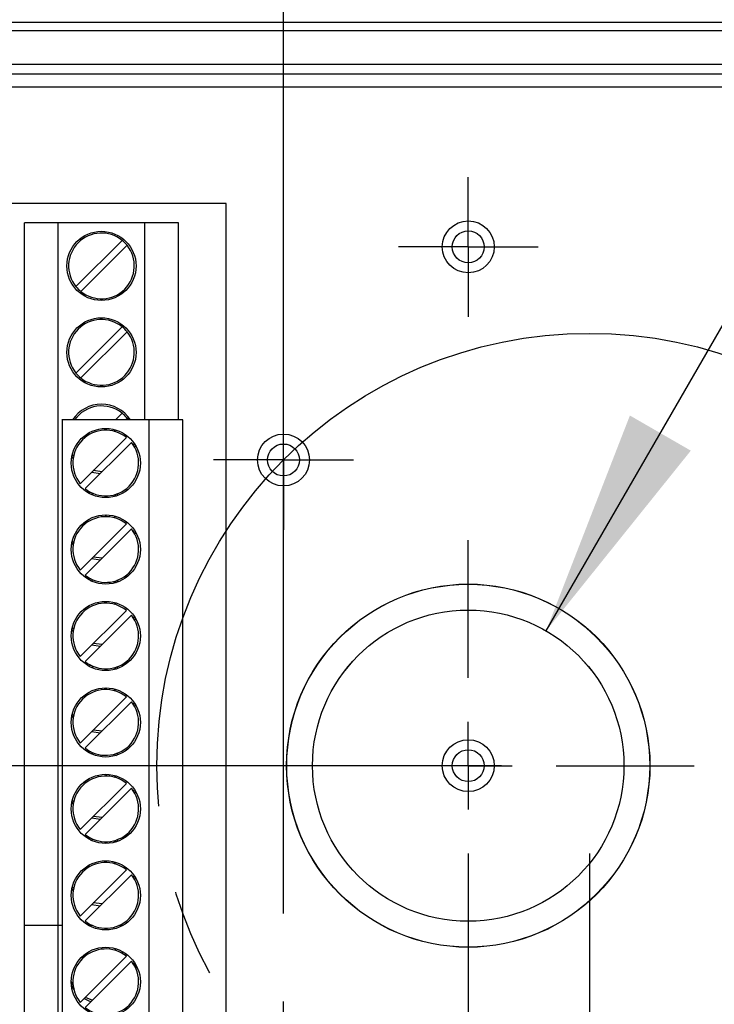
# Model space of a CAD drawing. Header units: millimetres. Extents: x 25 to 1092, y 25 to 838.
# Tile 6 of 18: x 224 to 264, y 425 to 482. Entities that reach past the tile are written whole.
import ezdxf

# ---------------------------------------------------------------- set-up
doc = ezdxf.new("R2010")
doc.units = ezdxf.units.MM
doc.header["$LTSCALE"] = 4
doc.linetypes.add('SLD-Center', pattern=[19.05, 15.24, -1.27, 1.27, -1.27])
doc.linetypes.add('SLD-Solid', pattern=[0])
doc.layers.add('CENTER', color=40, linetype='SLD-Center')
doc.layers.add('DIMENSIONS', color=140, linetype='SLD-Solid', lineweight=25)
doc.styles.add('SLDTEXTSTYLE0', font='TXT', dxfattribs={"width": 0.7})
doc.dimstyles.new('SLDDIMSTYLE0', dxfattribs={"dimtxt": 8.632031, "dimasz": 13.208, "dimexe": 0, "dimexo": 0.0625, "dimgap": 2.158008, "dimtad": 0, "dimtih": 1, "dimtoh": 1, "dimdec": 1, "dimrnd": 1e-09, "dimzin": 4, "dimdsep": 46, "dimtxsty": 'SLDTEXTSTYLE0', "dimsah": 1, "dimcen": 0, "dimadec": 0, "dimazin": 1, "dimtfac": 1, "dimtdec": 1, "dimtofl": 0, "dimtmove": 0, "dimatfit": 3, "dimfxl": 0, "dimfrac": 2, "dimtolj": 1, "dimtzin": 12, "dimarcsym": 0})
doc.dimstyles.new('SLDDIMSTYLE1', dxfattribs={"dimtxt": 8.632031, "dimasz": 13.208, "dimexe": 0, "dimexo": 0.0625, "dimgap": 2.158008, "dimtad": 0, "dimtih": 1, "dimtoh": 1, "dimdec": 1, "dimrnd": 1e-09, "dimzin": 12, "dimdsep": 46, "dimtxsty": 'SLDTEXTSTYLE0', "dimsah": 1, "dimcen": 0.09, "dimadec": 0, "dimazin": 3, "dimtfac": 1, "dimtdec": 1, "dimtofl": 0, "dimtmove": 0, "dimatfit": 3, "dimfxl": 0, "dimfrac": 2, "dimtolj": 1, "dimtzin": 12, "dimarcsym": 0})
doc.dimstyles.new('SLDDIMSTYLE2', dxfattribs={"dimtxt": 8.632031, "dimasz": 13.208, "dimexe": 0, "dimexo": 0.0625, "dimgap": 2.158008, "dimtad": 0, "dimtih": 1, "dimtoh": 1, "dimdec": 1, "dimrnd": 1e-09, "dimzin": 4, "dimdsep": 46, "dimtxsty": 'SLDTEXTSTYLE0', "dimsah": 1, "dimcen": 0.09, "dimadec": 0, "dimazin": 1, "dimtfac": 1, "dimtdec": 1, "dimtofl": 0, "dimtmove": 0, "dimatfit": 3, "dimfxl": 0, "dimfrac": 2, "dimtolj": 1, "dimtzin": 12, "dimarcsym": 0})
doc.dimstyles.new('SLDDIMSTYLE3', dxfattribs={"dimtxt": 8.632031, "dimasz": 13.208, "dimexe": 0, "dimexo": 0.0625, "dimgap": 2.158008, "dimtad": 0, "dimtih": 1, "dimtoh": 1, "dimdec": 1, "dimrnd": 1e-09, "dimzin": 12, "dimdsep": 46, "dimtxsty": 'SLDTEXTSTYLE0', "dimsah": 1, "dimcen": 0, "dimadec": 0, "dimazin": 3, "dimtfac": 1, "dimtdec": 1, "dimtofl": 0, "dimtmove": 0, "dimatfit": 3, "dimfxl": 0, "dimfrac": 2, "dimtolj": 1, "dimtzin": 12, "dimarcsym": 0})

# ---------------------------------------------------------------- blocks, each defined once
blk = doc.blocks.new('_D')
at = {"layer": 'DIMENSIONS'}
for p, q in [((271.695, 418.56), (334.033, 332.509)), ((377.714, 351.903), (374.816, 351.903)), ((374.816, 351.903), (374.816, 338.184)), ((403.365, 351.903), (406.264, 351.903)), ((406.264, 351.903), (406.264, 338.184)), ((374.816, 338.184), (377.714, 338.184)), ((406.264, 338.184), (403.365, 338.184)), ((334.033, 332.509), (356.258, 332.509))]:
    blk.add_line(p, q, dxfattribs=at)
blk.add_solid([(271.695, 418.56), (277.798, 406.671), (281.089, 409.056)], dxfattribs=at)
at = {"layer": 'DIMENSIONS', "char_height": 8.4667, "attachment_point": 1, "style": 'SLDTEXTSTYLE0'}
for s, insert in [('%%c', (371.198, 364.75)), ('50.0', (384.231, 364.75)), ('1.97', (377.714, 349.098)), ('DRILLING', (362.608, 333.447)), ('PATTERN', (364.599, 319.728))]:
    blk.add_mtext(s, dxfattribs=dict(at, insert=insert))
blk = doc.blocks.new('_D_1')
at = {"layer": 'DIMENSIONS'}
for p, q in [((257.028, 433.725), (257.028, 293.605)), ((195.278, 412.375), (195.278, 293.605)), ((142.4, 306.305), (139.501, 306.305)), ((139.501, 306.305), (139.501, 292.586)), ((168.051, 306.305), (170.949, 306.305)), ((170.949, 306.305), (170.949, 292.586)), ((195.278, 306.305), (179.746, 306.305)), ((257.028, 306.305), (195.278, 306.305)), ((139.501, 292.586), (142.4, 292.586)), ((170.949, 292.586), (168.051, 292.586))]:
    blk.add_line(p, q, dxfattribs=at)
for points in [[(195.278, 306.305), (208.486, 304.273), (208.486, 308.337)], [(257.028, 306.305), (243.82, 308.337), (243.82, 304.273)]]:
    blk.add_solid(points, dxfattribs=at)
at = {"layer": 'DIMENSIONS', "char_height": 8.4667, "attachment_point": 1, "style": 'SLDTEXTSTYLE0'}
for s, insert in [('61.8', (142.4, 319.152)), ('2.43', (142.4, 303.5))]:
    blk.add_mtext(s, dxfattribs=dict(at, insert=insert))
blk = doc.blocks.new('_D_2')
at = {"layer": 'DIMENSIONS'}
for p, q in [((236.303, 438.805), (118.525, 438.805)), ((131.225, 438.805), (131.225, 395.805)), ((251.948, 438.805), (242.399, 438.805)), ((192.23, 395.805), (118.525, 395.805)), ((131.225, 369.879), (131.225, 395.805)), ((64.616, 369.879), (61.718, 369.879)), ((61.718, 369.879), (61.718, 356.16)), ((90.267, 369.879), (93.166, 369.879)), ((93.166, 369.879), (93.166, 356.16)), ((105.825, 369.879), (131.225, 369.879)), ((61.718, 356.16), (64.616, 356.16)), ((93.166, 356.16), (90.267, 356.16))]:
    blk.add_line(p, q, dxfattribs=at)
for points in [[(131.225, 438.805), (129.193, 425.597), (133.257, 425.597)], [(131.225, 395.805), (133.257, 409.013), (129.193, 409.013)]]:
    blk.add_solid(points, dxfattribs=at)
at = {"layer": 'DIMENSIONS', "char_height": 8.4667, "attachment_point": 1, "style": 'SLDTEXTSTYLE0'}
for s, insert in [('43.0', (64.616, 382.725)), ('1.69', (64.616, 367.074))]:
    blk.add_mtext(s, dxfattribs=dict(at, insert=insert))
blk = doc.blocks.new('_D_3')
at = {"layer": 'DIMENSIONS'}
for p, q in [((254.528, 446.6), (329.47, 576.403)), ((329.47, 576.403), (351.695, 576.403))]:
    blk.add_line(p, q, dxfattribs=at)
blk.add_solid([(254.528, 446.6), (262.892, 457.022), (259.372, 459.054)], dxfattribs=at)
at = {"layer": 'DIMENSIONS', "char_height": 8.4667, "attachment_point": 1, "style": 'SLDTEXTSTYLE0'}
for s, insert in [('M20', (378.6, 587.317)), ('KNOCKOUT', (358.045, 573.598))]:
    blk.add_mtext(s, dxfattribs=dict(at, insert=insert))
blk = doc.blocks.new('_D_4')
at = {"layer": 'DIMENSIONS'}
for p, q in [((201.028, 443.885), (201.028, 828.217)), ((299.028, 769.786), (299.028, 828.217)), ((201.028, 815.517), (233.728, 815.517)), ((245.423, 815.517), (242.525, 815.517)), ((242.525, 815.517), (242.525, 801.798)), ((271.074, 815.517), (273.973, 815.517)), ((273.973, 815.517), (273.973, 801.798)), ((299.028, 815.517), (282.77, 815.517)), ((242.525, 801.798), (245.423, 801.798)), ((273.973, 801.798), (271.074, 801.798)), ((299.028, 449.575), (299.028, 763.69))]:
    blk.add_line(p, q, dxfattribs=at)
for points in [[(201.028, 815.517), (214.236, 813.485), (214.236, 817.549)], [(299.028, 815.517), (285.82, 817.549), (285.82, 813.485)]]:
    blk.add_solid(points, dxfattribs=at)
at = {"layer": 'DIMENSIONS', "char_height": 8.4667, "attachment_point": 1, "style": 'SLDTEXTSTYLE0'}
for s, insert in [('98.0', (245.423, 828.363)), ('3.86', (245.423, 812.712))]:
    blk.add_mtext(s, dxfattribs=dict(at, insert=insert))
blk = doc.blocks.new('_D_5')
at = {"layer": 'DIMENSIONS'}
for p, q in [((250.028, 433.725), (250.028, 341.605)), ((195.278, 412.375), (195.278, 341.605)), ((142.4, 354.305), (139.501, 354.305)), ((139.501, 354.305), (139.501, 340.586)), ((168.051, 354.305), (170.949, 354.305)), ((170.949, 354.305), (170.949, 340.586)), ((195.278, 354.305), (179.746, 354.305)), ((250.028, 354.305), (195.278, 354.305)), ((139.501, 340.586), (142.4, 340.586)), ((170.949, 340.586), (168.051, 340.586))]:
    blk.add_line(p, q, dxfattribs=at)
for points in [[(195.278, 354.305), (208.486, 352.273), (208.486, 356.337)], [(250.028, 354.305), (236.82, 356.337), (236.82, 352.273)]]:
    blk.add_solid(points, dxfattribs=at)
at = {"layer": 'DIMENSIONS', "char_height": 8.4667, "attachment_point": 1, "style": 'SLDTEXTSTYLE0'}
for s, insert in [('54.8', (142.4, 367.152)), ('2.16', (142.4, 351.5))]:
    blk.add_mtext(s, dxfattribs=dict(at, insert=insert))
blk = doc.blocks.new('_D_7')
at = {"layer": 'DIMENSIONS'}
for p, q in [((239.351, 430.248), (239.351, 779.438)), ((274.706, 430.248), (274.706, 779.438)), ((239.351, 766.738), (274.706, 766.738)), ((274.706, 766.738), (320.31, 766.738)), ((332.006, 766.738), (329.107, 766.738)), ((329.107, 766.738), (329.107, 753.019)), ((357.657, 766.738), (360.555, 766.738)), ((360.555, 766.738), (360.555, 753.019)), ((329.107, 753.019), (332.006, 753.019)), ((360.555, 753.019), (357.657, 753.019))]:
    blk.add_line(p, q, dxfattribs=at)
for points in [[(239.351, 766.738), (252.559, 764.706), (252.559, 768.77)], [(274.706, 766.738), (261.498, 768.77), (261.498, 764.706)]]:
    blk.add_solid(points, dxfattribs=at)
at = {"layer": 'DIMENSIONS', "char_height": 8.4667, "attachment_point": 1, "style": 'SLDTEXTSTYLE0'}
for s, insert in [('35.4', (332.006, 779.584)), ('1.39', (332.006, 763.933))]:
    blk.add_mtext(s, dxfattribs=dict(at, insert=insert))
blk = doc.blocks.new('_D_9')
at = {"layer": 'DIMENSIONS'}
for p, q in [((244.948, 524.805), (118.525, 524.805)), ((131.225, 524.805), (131.225, 497.325)), ((118.4, 481.673), (115.501, 481.673)), ((115.501, 481.673), (115.501, 467.954)), ((144.051, 481.673), (146.949, 481.673)), ((146.949, 481.673), (146.949, 467.954)), ((115.501, 467.954), (118.4, 467.954)), ((146.949, 467.954), (144.051, 467.954)), ((131.225, 438.805), (131.225, 466.022)), ((244.948, 438.805), (118.525, 438.805))]:
    blk.add_line(p, q, dxfattribs=at)
for points in [[(131.225, 524.805), (129.193, 511.597), (133.257, 511.597)], [(131.225, 438.805), (133.257, 452.013), (129.193, 452.013)]]:
    blk.add_solid(points, dxfattribs=at)
at = {"layer": 'DIMENSIONS', "char_height": 8.4667, "attachment_point": 1, "style": 'SLDTEXTSTYLE0'}
for s, insert in [('86.0', (118.4, 494.52)), ('3.39', (118.4, 478.868))]:
    blk.add_mtext(s, dxfattribs=dict(at, insert=insert))
blk = doc.blocks.new('SW_CENTERMARKSYMBOL_0')
at = {"layer": 'CENTER', "color": 0}
for p, q in [((0, 5.08), (0, 13.031)), ((0, 0), (0, 2.54)), ((-5.08, 0), (-13.031, 0)), ((0, 0), (-2.54, 0)), ((0, 0), (0, -2.54)), ((0, 0), (2.54, 0)), ((5.08, 0), (13.063, 0)), ((0, -5.08), (0, -13.031))]:
    blk.add_line(p, q, dxfattribs=at)
blk = doc.blocks.new('SW_CENTERMARKSYMBOL_4')
at = {"layer": 'CENTER', "color": 0}
for p, q in [((0, 2.54), (0, 4.04)), ((0, 0), (0, 2.54)), ((-2.54, 0), (-4.04, 0)), ((0, 0), (-2.54, 0)), ((0, 0), (0, -2.54)), ((0, 0), (2.54, 0)), ((2.54, 0), (4.04, 0)), ((0, -2.54), (0, -4.04))]:
    blk.add_line(p, q, dxfattribs=at)
blk = doc.blocks.new('SW_CENTERMARKSYMBOL_5')
at = {"layer": 'CENTER', "color": 0}
for p, q in [((0, 2.54), (0, 4.04)), ((0, 0), (0, 2.54)), ((-2.54, 0), (-4.04, 0)), ((0, 0), (-2.54, 0)), ((0, 0), (0, -2.54)), ((0, 0), (2.54, 0)), ((2.54, 0), (4.04, 0)), ((0, -2.54), (0, -4.04))]:
    blk.add_line(p, q, dxfattribs=at)
blk = doc.blocks.new('SW_CENTERMARKSYMBOL_6')
at = {"layer": 'CENTER', "color": 0}
for p, q in [((0, 2.54), (0, 4.04)), ((0, 0), (0, 2.54)), ((-2.54, 0), (-4.04, 0)), ((0, 0), (-2.54, 0)), ((0, 0), (0, -2.54)), ((0, 0), (2.54, 0)), ((2.54, 0), (4.04, 0)), ((0, -2.54), (0, -4.04))]:
    blk.add_line(p, q, dxfattribs=at)

msp = doc.modelspace()

# ---------------------------------------------------------------- linework, layer by layer
for p, q in [((201.728, 481.805), (298.328, 481.805)), ((201.728, 481.805), (298.328, 481.805)), ((217.028, 481.31), (283.028, 481.31)), ((217.028, 479.379), (283.028, 479.379)), ((217.028, 478.805), (283.028, 478.805)), ((217.028, 478.055), (283.028, 478.055)), ((236.028, 471.305), (216.789, 471.305)), ((236.028, 406.305), (236.028, 471.305)), ((224.378, 429.565), (224.378, 470.205)), ((226.328, 470.205), (224.378, 470.205)), ((226.328, 429.565), (226.328, 470.205)), ((231.328, 470.205), (226.328, 470.205)), ((231.328, 458.805), (231.328, 470.205)), ((233.278, 470.205), (231.328, 470.205)), ((233.278, 458.805), (233.278, 470.205)), ((230.023, 469.183), (227.351, 466.511)), ((227.634, 466.228), (230.306, 468.9)), ((230.023, 464.183), (227.351, 461.511)), ((227.634, 461.228), (230.306, 463.9)), ((230.023, 459.183), (229.645, 458.805)), ((226.578, 458.805), (226.547, 458.805)), ((226.578, 418.165), (226.578, 458.805)), ((231.578, 458.805), (226.578, 458.805)), ((230.211, 458.805), (230.306, 458.9)), ((230.306, 458.9), (230.377, 458.805)), ((231.578, 418.165), (231.578, 458.805)), ((233.528, 458.805), (231.578, 458.805)), ((233.528, 419.355), (233.528, 458.805)), ((230.273, 457.783), (227.601, 455.111)), ((229.144, 458.304), (229.045, 458.205)), ((229.551, 458.146), (229.633, 458.227)), ((227.884, 454.828), (230.556, 457.5)), ((230.712, 457.459), (230.688, 457.315)), ((230.76, 457.189), (230.793, 457.334)), ((227.113, 456.677), (227.194, 456.552)), ((227.219, 456.696), (227.146, 456.822)), ((228.274, 455.784), (228.762, 455.707)), ((228.861, 455.806), (228.355, 455.865)), ((228.22, 454.611), (228.093, 454.565)), ((228.212, 454.503), (228.359, 454.547)), ((229.547, 454.464), (229.687, 454.4)), ((229.814, 454.446), (229.694, 454.508)), ((229.144, 453.304), (229.045, 453.205)), ((229.551, 453.146), (229.633, 453.227)), ((230.273, 452.783), (227.601, 450.111)), ((227.884, 449.828), (230.556, 452.5)), ((230.712, 452.459), (230.688, 452.315)), ((230.76, 452.189), (230.793, 452.334)), ((227.113, 451.677), (227.194, 451.552)), ((227.219, 451.696), (227.146, 451.822)), ((228.274, 450.784), (228.762, 450.707)), ((228.861, 450.806), (228.355, 450.865)), ((228.22, 449.611), (228.093, 449.565)), ((228.212, 449.503), (228.359, 449.547)), ((229.547, 449.464), (229.687, 449.4)), ((229.814, 449.446), (229.694, 449.508)), ((229.144, 448.304), (229.045, 448.205)), ((229.551, 448.146), (229.633, 448.227)), ((230.273, 447.783), (227.601, 445.111)), ((227.884, 444.828), (230.556, 447.5)), ((230.712, 447.459), (230.688, 447.315)), ((230.76, 447.189), (230.793, 447.334)), ((227.113, 446.677), (227.194, 446.552)), ((227.219, 446.696), (227.146, 446.822)), ((228.861, 445.806), (228.355, 445.865)), ((228.274, 445.784), (228.762, 445.707)), ((228.22, 444.611), (228.093, 444.565)), ((228.212, 444.503), (228.359, 444.547)), ((229.547, 444.464), (229.687, 444.4)), ((229.814, 444.446), (229.694, 444.508)), ((229.144, 443.304), (229.045, 443.205)), ((229.551, 443.146), (229.633, 443.227)), ((230.273, 442.783), (227.601, 440.111)), ((227.884, 439.828), (230.556, 442.5)), ((230.712, 442.459), (230.688, 442.315)), ((230.76, 442.189), (230.793, 442.334)), ((227.113, 441.677), (227.194, 441.552)), ((227.219, 441.696), (227.146, 441.822)), ((228.274, 440.784), (228.762, 440.707)), ((228.861, 440.806), (228.355, 440.865)), ((228.22, 439.611), (228.093, 439.565)), ((228.212, 439.503), (228.359, 439.547)), ((229.547, 439.464), (229.687, 439.4)), ((229.814, 439.446), (229.694, 439.508)), ((229.144, 438.304), (229.045, 438.205)), ((229.551, 438.146), (229.633, 438.227)), ((230.273, 437.783), (227.601, 435.111)), ((227.884, 434.828), (230.556, 437.5)), ((230.712, 437.459), (230.688, 437.315)), ((230.76, 437.189), (230.793, 437.334)), ((227.219, 436.696), (227.146, 436.822)), ((227.113, 436.677), (227.194, 436.552)), ((228.274, 435.784), (228.762, 435.707)), ((228.861, 435.806), (228.355, 435.865)), ((228.22, 434.611), (228.093, 434.565)), ((228.212, 434.503), (228.359, 434.547)), ((229.547, 434.464), (229.687, 434.4)), ((229.814, 434.446), (229.694, 434.508)), ((229.144, 433.304), (229.045, 433.205)), ((230.273, 432.783), (227.601, 430.111)), ((229.551, 433.146), (229.633, 433.227)), ((227.884, 429.828), (230.556, 432.5)), ((230.712, 432.459), (230.688, 432.315)), ((230.76, 432.189), (230.793, 432.334)), ((227.113, 431.677), (227.194, 431.552)), ((227.219, 431.696), (227.146, 431.822)), ((228.274, 430.784), (228.762, 430.707)), ((228.861, 430.806), (228.355, 430.865)), ((226.328, 429.565), (224.378, 429.565)), ((224.378, 419.405), (224.378, 429.565)), ((226.328, 429.565), (224.378, 429.565)), ((226.547, 429.565), (226.328, 429.565)), ((226.328, 419.405), (226.328, 429.565)), ((226.547, 429.565), (226.328, 429.565)), ((228.315, 429.565), (228.092, 429.565)), ((228.315, 429.565), (228.092, 429.565)), ((230.064, 429.565), (229.841, 429.565)), ((230.064, 429.565), (229.841, 429.565)), ((229.69, 428.21), (229.61, 428.13)), ((230.273, 427.783), (227.601, 425.111)), ((230.008, 427.962), (230.081, 428.036)), ((227.884, 424.828), (230.556, 427.5)), ((230.676, 427.509), (230.718, 427.266)), ((230.828, 427.046), (230.815, 427.298)), ((227.189, 426.105), (227.078, 426.325)), ((227.092, 426.073), (227.231, 425.862))]:
    msp.add_line(p, q)
at = {"flags": 128}
for points in [[(227.825, 425.335), (228.106, 425.2), (228.217, 425.161)], [(228.297, 425.241), (228.242, 425.258), (227.898, 425.408)]]:
    msp.add_lwpolyline(points, dxfattribs=at)
for centre, radius in [((250.028, 468.805), 1.5), ((228.828, 467.705), 2), ((250.028, 468.805), 0.923), ((228.828, 462.705), 2), ((229.078, 456.305), 2), ((239.351, 456.483), 1.5), ((239.351, 456.483), 0.923), ((229.078, 451.305), 2), ((250.028, 438.805), 10.5), ((250.028, 438.805), 10.491), ((229.078, 446.305), 2), ((250.028, 438.805), 9.001), ((250.028, 438.805), 9), ((229.078, 441.305), 2), ((250.028, 438.805), 1.5), ((250.028, 438.805), 0.923), ((229.078, 436.305), 2), ((229.078, 431.305), 2), ((229.078, 426.305), 2)]:
    msp.add_circle(centre, radius)
for centre, radius, start, end in [((228.828, 467.705), 1.9, 51.0423, 218.9577), ((228.828, 467.705), 1.9, 38.9577, 51.0423), ((228.828, 467.705), 1.9, 231.0423, 38.9577), ((228.828, 467.705), 1.9, 218.9577, 231.0423), ((228.828, 462.705), 1.9, 51.0423, 218.9577), ((228.828, 462.705), 1.9, 38.9577, 51.0423), ((228.828, 462.705), 1.9, 231.0423, 38.9577), ((228.828, 462.705), 1.9, 218.9577, 231.0423), ((228.828, 457.705), 2, 33.367, 146.633), ((228.828, 457.705), 1.9, 51.0423, 144.6234), ((228.828, 457.705), 1.9, 38.9577, 51.0423), ((229.078, 456.305), 1.9, 51.0423, 218.9577), ((229.078, 456.305), 1.9, 231.0423, 38.9577), ((229.078, 451.305), 1.9, 51.0423, 218.9577), ((229.078, 451.305), 1.9, 231.0423, 38.9577), ((229.078, 446.305), 1.9, 51.0423, 218.9577), ((229.078, 446.305), 1.9, 231.0423, 38.9577), ((229.078, 441.305), 1.9, 51.0423, 218.9577), ((229.078, 441.305), 1.9, 231.0423, 38.9577), ((229.078, 436.305), 1.9, 51.0423, 218.9577), ((229.078, 436.305), 1.9, 231.0423, 38.9577), ((229.078, 431.305), 1.9, 51.0423, 218.9577), ((229.078, 431.305), 1.9, 231.0423, 38.9577), ((229.078, 426.305), 1.9, 51.0423, 218.9577), ((229.078, 426.305), 1.9, 231.0423, 38.9577)]:
    msp.add_arc(centre, radius, start, end)
at = {"layer": 'CENTER', "linetype": 'SLD-Center'}
msp.add_circle((257.028, 438.805), 25, dxfattribs=at)

# ---------------------------------------------------------------- block references
at = {"layer": 'CENTER'}
for name, p in [('SW_CENTERMARKSYMBOL_5', (250.028, 468.805)), ('SW_CENTERMARKSYMBOL_4', (239.351, 456.483)), ('SW_CENTERMARKSYMBOL_0', (250.028, 438.805)), ('SW_CENTERMARKSYMBOL_6', (239.351, 421.128))]:
    msp.add_blockref(name, p, dxfattribs=at)

# ---------------------------------------------------------------- dimensions: what is measured, and where the dimension line sits
at = {"layer": 'DIMENSIONS'}
for base, p1, p2, dimstyle, picture, middle in [((299.028, 815.517), (201.028, 438.805), (299.028, 444.495), 'SLDDIMSTYLE2', '_D_4', (258.249, 815.517)), ((274.706, 766.738), (239.351, 425.168), (274.706, 425.168), 'SLDDIMSTYLE1', '_D_7', (344.831, 766.738)), ((195.2776, 306.3054), (257.0282, 438.8054), (195.2776, 417.4546), 'SLDDIMSTYLE1', '_D_1', (155.2253, 306.3054)), ((250.0282, 354.3054), (195.2776, 417.4546), (250.0282, 438.8054), 'SLDDIMSTYLE1', '_D_5', (155.2253, 354.3054))]:
    dim = msp.add_linear_dim(base=base, p1=p1, p2=p2, dimstyle=dimstyle, dxfattribs=at)
    dim.commit()
    dim.dimension.update_dxf_attribs({"geometry": picture, "text_midpoint": middle, "dimtype": 160})
dim = msp.add_diameter_dim_2p(p1=(245.528, 431.011), p2=(254.528, 446.6), text='M20\\PKNOCKOUT', dimstyle='SLDDIMSTYLE3', override={"dimpost": '<>'}, dxfattribs=at)
dim.commit()
dim.dimension.update_dxf_attribs({"geometry": '_D_3', "text_midpoint": (390.54, 576.403), "dimtype": 163})
for base, p1, p2, picture, middle in [((131.225, 438.805), (250.028, 524.805), (250.028, 438.805), '_D_9', (131.225, 481.673)), ((131.225, 395.805), (257.028, 438.805), (200.925, 395.805), '_D_2', (131.225, 369.879))]:
    dim = msp.add_linear_dim(base=base, p1=p1, p2=p2, angle=90, dimstyle='SLDDIMSTYLE2', dxfattribs=at)
    dim.commit()
    dim.dimension.update_dxf_attribs({"geometry": picture, "text_midpoint": middle, "dimtype": 160})
dim = msp.add_diameter_dim_2p(p1=(242.362, 459.051), p2=(271.695, 418.56), text='<>\\PDRILLING\\PPATTERN', dimstyle='SLDDIMSTYLE0', dxfattribs=at)
dim.commit()
dim.dimension.update_dxf_attribs({"geometry": '_D', "text_midpoint": (390.54, 336.969), "dimtype": 163})

doc.saveas('drawing.dxf')
